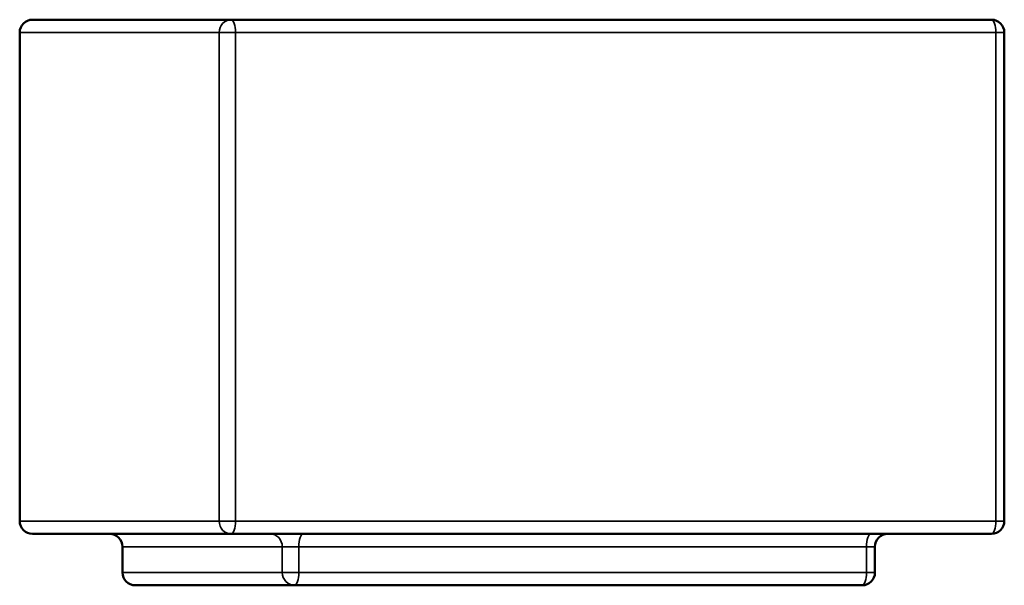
# Model space of a CAD drawing. Header units: millimetres. Extents: x 825 to 5423, y 1396 to 3072.
# Tile 1 of 10: x 825 to 1592, y 1396 to 1836. Entities that reach past the tile are written whole.
import ezdxf

# ---------------------------------------------------------------- set-up
doc = ezdxf.new("R2010")
doc.units = ezdxf.units.MM
doc.layers.add('Visibile (ISO)', color=7, linetype='Continuous', lineweight=50)
doc.layers.add('Visibile sottile (ISO)', color=7, linetype='Continuous', lineweight=35)

msp = doc.modelspace()

# ---------------------------------------------------------------- linework, layer by layer
at = {"layer": 'Visibile (ISO)'}
for p, q in [((835.27, 1836.41), (989.96, 1836.41)), ((1581.97, 1836.41), (989.96, 1836.41)), ((825.27, 1657.41), (825.27, 1826.41)), ((1591.97, 1446.41), (1591.97, 1826.41)), ((825.27, 1446.41), (825.27, 1615.41)), ((989.96, 1436.41), (835.27, 1436.41)), ((989.96, 1436.41), (1581.97, 1436.41)), ((905.27, 1406.41), (905.27, 1426.41)), ((1491.25, 1406.41), (1491.25, 1426.41)), ((1039.26, 1396.41), (915.27, 1396.41)), ((1039.26, 1396.41), (1481.25, 1396.41))]:
    msp.add_line(p, q, dxfattribs=at)
for centre, start, end in [((835.27, 1826.41), 90, 180), ((1581.97, 1826.41), 0, 90), ((835.27, 1446.41), 180, 270), ((1581.97, 1446.41), 270, 0), ((895.27, 1426.41), 0, 90), ((1501.25, 1426.41), 90, 180), ((915.27, 1406.41), 180, 270), ((1481.25, 1406.41), 270, 0)]:
    msp.add_arc(centre, 10, start, end, dxfattribs=at)
for points, knots in [([(825.27, 1657.41), (825.27, 1657.41), (825.27, 1657.28), (825.28, 1656.75), (825.28, 1656.34), (825.29, 1655.27), (825.29, 1654.6), (825.3, 1653.06), (825.31, 1652.18), (825.32, 1650.31), (825.33, 1649.26), (825.34, 1646.97), (825.34, 1645.73), (825.35, 1643.14), (825.35, 1641.8), (825.36, 1639.09), (825.36, 1637.73), (825.36, 1636.41)], [15.802775, 15.802775, 15.802775, 15.802775, 16.197948, 16.197948, 16.593121, 16.593121, 16.988293, 16.988293, 17.383466, 17.383466, 17.778432, 17.778432, 18.173398, 18.173398, 18.568364, 18.568364, 18.96333, 18.96333, 18.96333, 18.96333]), ([(825.36, 1636.41), (825.36, 1635.09), (825.36, 1633.73), (825.35, 1631.02), (825.35, 1629.67), (825.34, 1627.09), (825.34, 1625.85), (825.33, 1623.56), (825.32, 1622.5), (825.31, 1620.64), (825.3, 1619.76), (825.29, 1618.22), (825.29, 1617.55), (825.28, 1616.47), (825.28, 1616.07), (825.27, 1615.54), (825.27, 1615.41), (825.27, 1615.41)], [6.32111, 6.32111, 6.32111, 6.32111, 6.716076, 6.716076, 7.111042, 7.111042, 7.506008, 7.506008, 7.900974, 7.900974, 8.296147, 8.296147, 8.69132, 8.69132, 9.086492, 9.086492, 9.481665, 9.481665, 9.481665, 9.481665])]:
    msp.add_open_spline(points, degree=3, knots=knots, dxfattribs=at)
at = {"layer": 'Visibile sottile (ISO)'}
for p, q in [((980.55, 1826.41), (825.27, 1826.41)), ((993.38, 1826.41), (980.55, 1826.41)), ((980.55, 1826.41), (980.55, 1446.41)), ((993.38, 1446.41), (993.38, 1826.41)), ((993.38, 1826.41), (1585.39, 1826.41)), ((1591.97, 1826.41), (1585.39, 1826.41)), ((1585.39, 1826.41), (1585.39, 1446.41)), ((825.27, 1446.41), (980.55, 1446.41)), ((980.55, 1446.41), (993.38, 1446.41)), ((1585.39, 1446.41), (993.38, 1446.41)), ((1585.39, 1446.41), (1591.97, 1446.41)), ((1029.74, 1426.41), (905.27, 1426.41)), ((1042.68, 1426.41), (1029.74, 1426.41)), ((1029.74, 1426.41), (1029.74, 1406.41)), ((1042.68, 1426.41), (1484.67, 1426.41)), ((1042.68, 1406.41), (1042.68, 1426.41)), ((1491.25, 1426.41), (1484.67, 1426.41)), ((1484.67, 1426.41), (1484.67, 1406.41)), ((905.27, 1406.41), (1029.74, 1406.41)), ((1029.74, 1406.41), (1042.68, 1406.41)), ((1484.67, 1406.41), (1042.68, 1406.41)), ((1484.67, 1406.41), (1491.25, 1406.41))]:
    msp.add_line(p, q, dxfattribs=at)
for centre, major_axis, ratio, start_param, end_param in [((989.96, 1826.41), (0, 10), 0.94099, 0, 1.570796), ((989.96, 1826.41), (0, 10), 0.34202, 4.712389, 6.283185), ((1581.97, 1826.41), (0, 10), 0.34202, 4.712389, 6.283185), ((989.96, 1446.41), (0, -10), 0.94099, 4.712389, 6.283185), ((989.96, 1446.41), (0, -10), 0.34202, 0, 1.570796), ((1581.97, 1446.41), (0, -10), 0.34202, 0, 1.570796), ((1020.23, 1426.41), (0, 10), 0.951215, 4.712389, 6.283185), ((1046.1, 1426.41), (0, 10), 0.34202, 0, 1.570796), ((1488.09, 1426.41), (0, 10), 0.34202, 0, 1.570796), ((1039.26, 1406.41), (0, -10), 0.951215, 4.712389, 6.283185), ((1039.26, 1406.41), (0, -10), 0.34202, 0, 1.570796), ((1481.25, 1406.41), (0, -10), 0.34202, 0, 1.570796)]:
    msp.add_ellipse(centre, major_axis=major_axis, ratio=ratio, start_param=start_param, end_param=end_param, dxfattribs=at)

doc.saveas('drawing.dxf')
